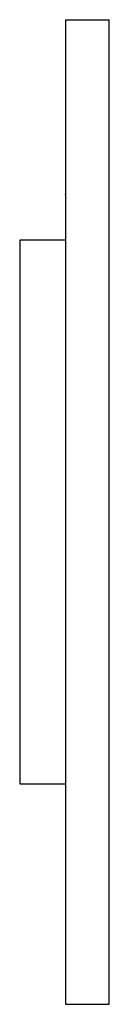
# Model space of a CAD drawing. Extents: x -2.6 to 2.5, y -46.1 to 10.
import ezdxf

# ---------------------------------------------------------------- set-up
doc = ezdxf.new("R2010")
doc.units = 0
doc.linetypes.add('DOT', pattern=[0.736842, 0, -0.368421, 0, -0.368421])
doc.layers.add('1', color=7, linetype='CONTINUOUS')

msp = doc.modelspace()

# ---------------------------------------------------------------- linework, layer by layer
at = {"layer": '1', "color": 7}
for p, q in [((0, 9.95), (2.5, 9.95)), ((0, 9.95), (0, -2.597)), ((2.5, -46.05), (2.5, 9.95)), ((0, -2.597), (-2.6, -2.597)), ((-2.6, -2.597), (-2.6, -33.503)), ((0, -2.597), (0, -33.503)), ((-2.6, -33.503), (0, -33.503)), ((0, -33.503), (0, -46.05)), ((0, -46.05), (2.5, -46.05))]:
    msp.add_line(p, q, dxfattribs=at)
at = {"layer": '1', "color": 7, "linetype": 'DOT'}
msp.add_point((0, 0), dxfattribs=at)

doc.saveas('drawing.dxf')
